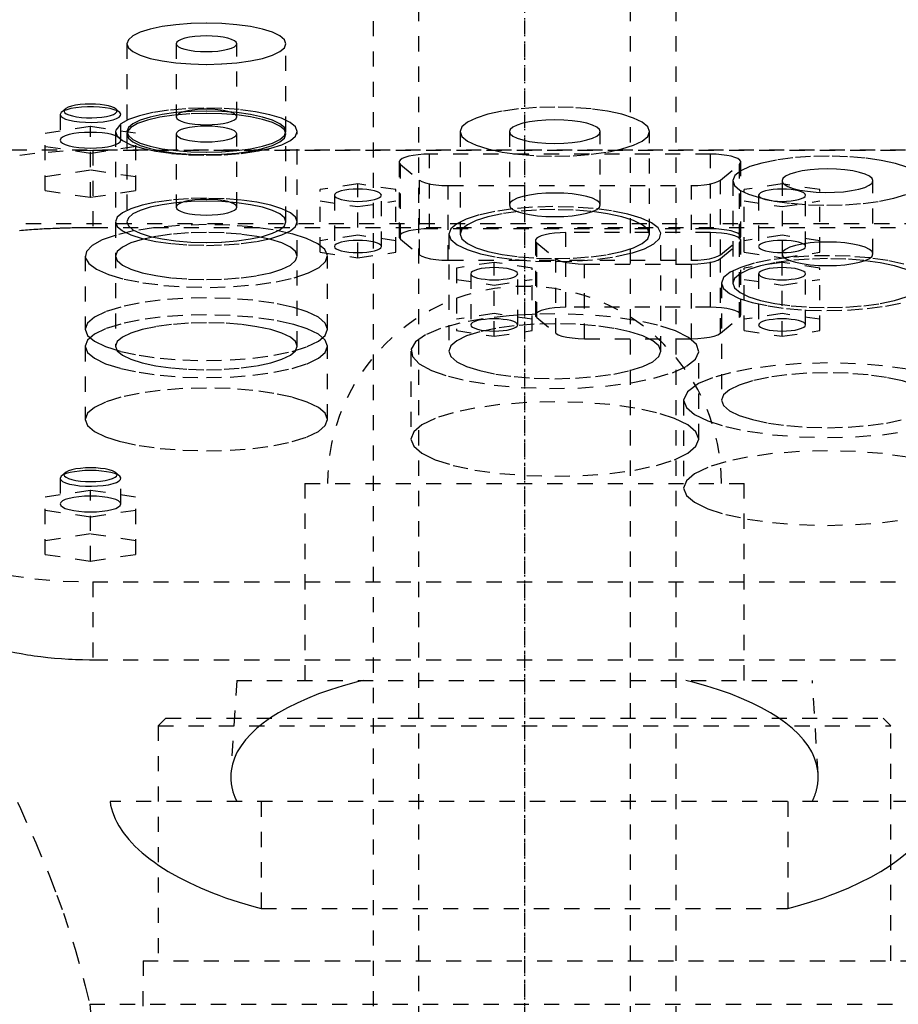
# Model space of a CAD drawing. Extents: x -105 to 105, y -97 to 359.
# Tile 7 of 9: x -33 to 25, y 194 to 259. Entities that reach past the tile are written whole.
import ezdxf

# ---------------------------------------------------------------- set-up
doc = ezdxf.new("R2010")
doc.units = 0
doc.linetypes.add('CENTER', pattern=[1.5, 0.45, -0.5, 0.05, -0.5])
doc.linetypes.add('DASHED', pattern=[2, 1, -1])
doc.layers.add('AM_3', color=7, linetype='DASHED')
doc.layers.add('AM_7', color=7, linetype='CENTER')

msp = doc.modelspace()

# ---------------------------------------------------------------- linework, layer by layer
at = {"layer": 'AM_3', "color": 6, "linetype": 'DASHED'}
for p, q in [((-7, 307.5), (-7, -77.5)), ((7, -77.5), (7, 307.5)), ((-10, 296.5), (-10, -37.5)), ((10, -37.5), (10, 296.5)), ((-26.25, 257.006), (-26.25, 251.21)), ((-23, 257.006), (-23, 252.176)), ((-19, 252.176), (-19, 257.006)), ((-15.75, 251.21), (-15.75, 257.006)), ((-30.577, 252.474), (-30.65, 252.335)), ((-30.65, 252.335), (-30.65, 250.645)), ((-30.336, 252.698), (-30.577, 252.474)), ((-26.723, 252.474), (-26.964, 252.698)), ((-26.65, 250.645), (-26.65, 252.335)), ((-31.65, 251.116), (-28.65, 251.564)), ((-28.65, 251.564), (-25.65, 251.116)), ((-28.65, 246.874), (-28.65, 251.564)), ((-26.654, 251.73), (-26.987, 251.314)), ((-31.65, 247.322), (-31.65, 251.116)), ((-26.987, 251.314), (-27, 251.21)), ((-27, 251.21), (-27, 237.047)), ((-26.219, 251.2), (-26.25, 251.053)), ((-26.25, 251.053), (-26.25, 245.258)), ((-25.65, 247.322), (-25.65, 251.116)), ((-23, 251.053), (-23, 246.224)), ((-19, 246.224), (-19, 251.053)), ((-15.75, 245.258), (-15.75, 251.053)), ((-15, 237.047), (-15, 251.21)), ((-4.25, 251.208), (-4.25, 244.446)), ((-1, 251.208), (-1, 246.378)), ((5, 246.378), (5, 251.208)), ((8.25, 244.446), (8.25, 251.208)), ((-28.65, 249.771), (-31.65, 250.219)), ((-25.65, 250.219), (-28.65, 249.771)), ((-39.86, 250), (39.86, 250)), ((-28.5, 249.97), (-28.5, 244.865)), ((28.5, 249.97), (-28.5, 249.97)), ((-6.28, 244.794), (-6.28, 249.72)), ((12.28, 249.72), (-6.28, 249.72)), ((12.28, 244.794), (12.28, 249.72)), ((-8.28, 249.202), (-8.28, 244.276)), ((-8.189, 244.122), (-8.189, 249.048)), ((-8.189, 249.048), (-6.939, 248.013)), ((12.939, 248.013), (14.189, 249.048)), ((14.189, 244.122), (14.189, 249.048)), ((14.28, 244.276), (14.28, 249.202)), ((-28.65, 248.667), (-31.65, 248.218)), ((-25.65, 248.218), (-28.65, 248.667)), ((-11, 247.757), (-13.5, 247.383)), ((-11, 242.882), (-11, 247.757)), ((-8.5, 247.383), (-11, 247.757)), ((-6.939, 243.086), (-6.939, 248.013)), ((-5.03, 247.649), (11.03, 247.649)), ((-5.03, 242.723), (-5.03, 247.649)), ((11.03, 242.723), (11.03, 247.649)), ((12.939, 243.086), (12.939, 248.013)), ((13.75, 247.973), (13.75, 241.211)), ((17, 247.757), (14.5, 247.383)), ((17, 247.973), (17, 242.882)), ((19.5, 247.383), (17, 247.757)), ((23, 243.143), (23, 247.973)), ((-31.65, 247.322), (-28.65, 246.874)), ((-28.65, 246.874), (-25.65, 247.322)), ((-13.5, 243.255), (-13.5, 247.383)), ((-12.55, 247.01), (-12.55, 243.629)), ((-9.45, 243.629), (-9.45, 247.01)), ((-8.5, 243.255), (-8.5, 247.383)), ((14.5, 243.255), (14.5, 247.383)), ((15.45, 247.01), (15.45, 243.629)), ((18.55, 243.629), (18.55, 247.01)), ((19.5, 243.255), (19.5, 247.383)), ((-13.5, 246.636), (-11, 246.263)), ((-11, 246.263), (-8.5, 246.636)), ((14.5, 246.636), (17, 246.263)), ((17, 246.263), (19.5, 246.636)), ((-44.917, 245.15), (44.917, 245.15)), ((28.5, 244.865), (-28.5, 244.865)), ((-11, 244.376), (-13.5, 244.003)), ((-8.5, 244.003), (-11, 244.376)), ((12.28, 244.794), (-6.28, 244.794)), ((-5, 244.446), (-5, 236.719)), ((2.72, 239.617), (2.72, 244.544)), ((12.28, 244.544), (2.72, 244.544)), ((9, 236.719), (9, 244.446)), ((12.28, 239.617), (12.28, 244.544)), ((17, 244.376), (14.5, 244.003)), ((19.5, 244.003), (17, 244.376)), ((-8.189, 244.122), (-6.939, 243.086)), ((0.72, 244.026), (0.72, 239.1)), ((0.811, 238.945), (0.811, 243.872)), ((0.811, 243.872), (2.061, 242.836)), ((12.939, 243.086), (14.189, 244.122)), ((12.939, 242.836), (14.189, 243.872)), ((14.189, 238.945), (14.189, 243.872)), ((14.28, 239.1), (14.28, 244.026)), ((-29, 243), (-29, 238.171)), ((-13.5, 243.255), (-11, 242.882)), ((-13, 238.171), (-13, 243)), ((-11, 242.882), (-8.5, 243.255)), ((14.5, 243.255), (17, 242.882)), ((17, 242.882), (19.5, 243.255)), ((-5.03, 242.723), (11.03, 242.723)), ((-2, 242.581), (-4.5, 242.207)), ((-2, 237.706), (-2, 242.581)), ((0.5, 242.207), (-2, 242.581)), ((2.061, 237.91), (2.061, 242.836)), ((3.97, 242.473), (11.03, 242.473)), ((3.97, 237.547), (3.97, 242.473)), ((11.03, 237.547), (11.03, 242.473)), ((12.939, 237.91), (12.939, 242.836)), ((17, 242.581), (14.5, 242.207)), ((17, 237.706), (17, 242.581)), ((19.5, 242.207), (17, 242.581)), ((-4.5, 242.207), (-4.5, 238.079)), ((-3.55, 241.833), (-3.55, 238.453)), ((-0.45, 238.453), (-0.45, 241.833)), ((0.5, 238.079), (0.5, 242.207)), ((14.5, 238.079), (14.5, 242.207)), ((15.45, 241.833), (15.45, 238.453)), ((18.55, 238.453), (18.55, 241.833)), ((19.5, 238.079), (19.5, 242.207)), ((-4.5, 241.46), (-2, 241.086)), ((-2, 241.086), (0.5, 241.46)), ((13, 241.211), (13, 233.484)), ((14.5, 241.46), (17, 241.086)), ((17, 241.086), (19.5, 241.46)), ((-2, 239.2), (-4.5, 238.826)), ((0.5, 238.826), (-2, 239.2)), ((-0.452, 239.095), (-1.01, 239.051)), ((0.498, 239.147), (-0.452, 239.095)), ((0.731, 239.156), (0.498, 239.147)), ((2, 239.178), (0.731, 239.156)), ((12.28, 239.617), (2.72, 239.617)), ((17, 239.2), (14.5, 238.826)), ((19.5, 238.826), (17, 239.2)), ((0.811, 238.945), (2.061, 237.91)), ((12.939, 237.91), (14.189, 238.945)), ((-4.5, 238.079), (-2, 237.706)), ((-2, 237.706), (0.5, 238.079)), ((14.5, 238.079), (17, 237.706)), ((17, 237.706), (19.5, 238.079)), ((3.97, 237.547), (11.03, 237.547)), ((-29, 237.047), (-29, 232.218)), ((-13, 232.218), (-13, 237.047)), ((-7.5, 236.719), (-7.5, 230.924)), ((11.5, 230.924), (11.5, 236.719)), ((10.5, 233.484), (10.5, 227.689)), ((-30.577, 228.468), (-30.65, 228.329)), ((-30.65, 228.329), (-30.65, 226.639)), ((-30.336, 228.692), (-30.577, 228.468)), ((-26.723, 228.468), (-26.964, 228.692)), ((-26.65, 226.639), (-26.65, 228.329)), ((-31.65, 227.11), (-28.65, 227.559)), ((-28.65, 227.559), (-25.65, 227.11)), ((-28.65, 222.868), (-28.65, 227.559)), ((-14.5, 228), (-14.5, 215)), ((-14.5, 228), (14.5, 228)), ((14.5, 215), (14.5, 228)), ((-31.65, 223.316), (-31.65, 227.11)), ((-25.65, 223.316), (-25.65, 227.11)), ((-28.65, 225.766), (-31.65, 226.214)), ((-25.65, 226.214), (-28.65, 225.766)), ((-28.65, 224.661), (-31.65, 224.213)), ((-25.65, 224.213), (-28.65, 224.661)), ((-31.65, 223.316), (-28.65, 222.868)), ((-28.65, 222.868), (-25.65, 223.316)), ((-28.5, 221.5), (-28.5, 216.359)), ((-28.5, 221.5), (28.5, 221.5)), ((-28.5, 216.359), (28.5, 216.359)), ((-19, 215), (-19.386, 208.83)), ((-19, 215), (19, 215)), ((19.386, 208.83), (19, 215)), ((-23.675, 212.5), (-24.175, 212)), ((-23.675, 212.5), (23.675, 212.5)), ((24.175, 212), (23.675, 212.5)), ((-24.175, 212), (-24.175, 196.5)), ((-24.175, 212), (24.175, 212)), ((24.175, 196.5), (24.175, 212)), ((27.357, 207), (-27.357, 207)), ((-17.375, 207), (-17.375, 199.939)), ((17.375, 207), (17.375, 199.939)), ((-17.375, 199.939), (17.375, 199.939)), ((-25.175, 196.5), (-25.75, 116.5)), ((-25.175, 196.5), (25.175, 196.5)), ((-28.705, 193.625), (28.705, 193.625))]:
    msp.add_line(p, q, dxfattribs=at)
for points in [[(-15.75, 257.006), (-15.851, 257.271), (-16.15, 257.526), (-16.635, 257.761), (-17.288, 257.967), (-18.083, 258.136), (-18.991, 258.261), (-19.976, 258.339), (-21, 258.365), (-22.024, 258.339), (-23.009, 258.261), (-23.917, 258.136), (-24.712, 257.967), (-25.365, 257.761), (-25.85, 257.526), (-26.149, 257.271), (-26.25, 257.006), (-26.149, 256.741), (-25.85, 256.486), (-25.365, 256.251), (-24.712, 256.045), (-23.917, 255.876), (-23.009, 255.751), (-22.024, 255.673), (-21, 255.647), (-19.976, 255.673), (-18.991, 255.751), (-18.083, 255.876), (-17.288, 256.045), (-16.635, 256.251), (-16.15, 256.486), (-15.851, 256.741)], [(-19, 252.176), (-19.038, 252.277), (-19.152, 252.374), (-19.337, 252.464), (-19.586, 252.542), (-19.889, 252.607), (-20.235, 252.655), (-20.61, 252.684), (-21, 252.694), (-21.39, 252.684), (-21.765, 252.655), (-22.111, 252.607), (-22.414, 252.542), (-22.663, 252.464), (-22.848, 252.374), (-22.962, 252.277), (-23, 252.176), (-22.962, 252.075), (-22.848, 251.978), (-22.663, 251.889), (-22.414, 251.81), (-22.111, 251.746), (-21.765, 251.698), (-21.39, 251.669), (-21, 251.659), (-20.61, 251.669), (-20.235, 251.698), (-19.889, 251.746), (-19.586, 251.81), (-19.337, 251.889), (-19.152, 251.978), (-19.038, 252.075)], [(5, 251.208), (4.942, 251.359), (4.772, 251.505), (4.494, 251.639), (4.121, 251.757), (3.667, 251.854), (3.148, 251.925), (2.585, 251.969), (2, 251.984), (1.415, 251.969), (0.852, 251.925), (0.333, 251.854), (-0.121, 251.757), (-0.494, 251.639), (-0.772, 251.505), (-0.942, 251.359), (-1, 251.208), (-0.942, 251.056), (-0.772, 250.911), (-0.494, 250.777), (-0.121, 250.659), (0.333, 250.562), (0.852, 250.491), (1.415, 250.446), (2, 250.431), (2.585, 250.446), (3.148, 250.491), (3.667, 250.562), (4.121, 250.659), (4.494, 250.777), (4.772, 250.911), (4.942, 251.056)], [(-9.45, 247.01), (-9.48, 247.088), (-9.568, 247.163), (-9.711, 247.233), (-9.904, 247.293), (-10.139, 247.343), (-10.407, 247.38), (-10.698, 247.403), (-11, 247.411), (-11.302, 247.403), (-11.593, 247.38), (-11.861, 247.343), (-12.096, 247.293), (-12.289, 247.233), (-12.432, 247.163), (-12.52, 247.088), (-12.55, 247.01), (-12.52, 246.932), (-12.432, 246.856), (-12.289, 246.787), (-12.096, 246.726), (-11.861, 246.676), (-11.593, 246.639), (-11.302, 246.616), (-11, 246.609), (-10.698, 246.616), (-10.407, 246.639), (-10.139, 246.676), (-9.904, 246.726), (-9.711, 246.787), (-9.568, 246.856), (-9.48, 246.932)], [(5, 246.378), (4.942, 246.53), (4.772, 246.675), (4.494, 246.81), (4.121, 246.927), (3.667, 247.024), (3.148, 247.096), (2.585, 247.14), (2, 247.155), (1.415, 247.14), (0.852, 247.096), (0.333, 247.024), (-0.121, 246.927), (-0.494, 246.81), (-0.772, 246.675), (-0.942, 246.53), (-1, 246.378), (-0.942, 246.227), (-0.772, 246.081), (-0.494, 245.947), (-0.121, 245.829), (0.333, 245.733), (0.852, 245.661), (1.415, 245.617), (2, 245.602), (2.585, 245.617), (3.148, 245.661), (3.667, 245.733), (4.121, 245.829), (4.494, 245.947), (4.772, 246.081), (4.942, 246.227)], [(18.55, 247.01), (18.52, 247.088), (18.432, 247.163), (18.289, 247.233), (18.096, 247.293), (17.861, 247.343), (17.593, 247.38), (17.302, 247.403), (17, 247.411), (16.698, 247.403), (16.407, 247.38), (16.139, 247.343), (15.904, 247.293), (15.711, 247.233), (15.568, 247.163), (15.48, 247.088), (15.45, 247.01), (15.48, 246.932), (15.568, 246.856), (15.711, 246.787), (15.904, 246.726), (16.139, 246.676), (16.407, 246.639), (16.698, 246.616), (17, 246.609), (17.302, 246.616), (17.593, 246.639), (17.861, 246.676), (18.096, 246.726), (18.289, 246.787), (18.432, 246.856), (18.52, 246.932)], [(-15, 245.258), (-15.115, 245.561), (-15.457, 245.852), (-16.011, 246.12), (-16.757, 246.356), (-17.667, 246.549), (-18.704, 246.692), (-19.829, 246.781), (-21, 246.811), (-22.171, 246.781), (-23.296, 246.692), (-24.333, 246.549), (-25.243, 246.356), (-25.989, 246.12), (-26.543, 245.852), (-26.885, 245.561), (-27, 245.258), (-26.885, 244.955), (-26.543, 244.663), (-25.989, 244.395), (-25.243, 244.16), (-24.333, 243.966), (-23.296, 243.823), (-22.171, 243.735), (-21, 243.705), (-19.829, 243.735), (-18.704, 243.823), (-17.667, 243.966), (-16.757, 244.16), (-16.011, 244.395), (-15.457, 244.663), (-15.115, 244.955)], [(-9.45, 243.629), (-9.48, 243.707), (-9.568, 243.783), (-9.711, 243.852), (-9.904, 243.913), (-10.139, 243.963), (-10.407, 244), (-10.698, 244.022), (-11, 244.03), (-11.302, 244.022), (-11.593, 244), (-11.861, 243.963), (-12.096, 243.913), (-12.289, 243.852), (-12.432, 243.783), (-12.52, 243.707), (-12.55, 243.629), (-12.52, 243.551), (-12.432, 243.476), (-12.289, 243.406), (-12.096, 243.345), (-11.861, 243.295), (-11.593, 243.258), (-11.302, 243.236), (-11, 243.228), (-10.698, 243.236), (-10.407, 243.258), (-10.139, 243.295), (-9.904, 243.345), (-9.711, 243.406), (-9.568, 243.476), (-9.48, 243.551)], [(18.55, 243.629), (18.52, 243.707), (18.432, 243.783), (18.289, 243.852), (18.096, 243.913), (17.861, 243.963), (17.593, 244), (17.302, 244.022), (17, 244.03), (16.698, 244.022), (16.407, 244), (16.139, 243.963), (15.904, 243.913), (15.711, 243.852), (15.568, 243.783), (15.48, 243.707), (15.45, 243.629), (15.48, 243.551), (15.568, 243.476), (15.711, 243.406), (15.904, 243.345), (16.139, 243.295), (16.407, 243.258), (16.698, 243.236), (17, 243.228), (17.302, 243.236), (17.593, 243.258), (17.861, 243.295), (18.096, 243.345), (18.289, 243.406), (18.432, 243.476), (18.52, 243.551)], [(23, 243.143), (22.942, 243.295), (22.772, 243.44), (22.494, 243.574), (22.121, 243.692), (21.667, 243.789), (21.148, 243.86), (20.585, 243.905), (20, 243.92), (19.415, 243.905), (18.852, 243.86), (18.333, 243.789), (17.879, 243.692), (17.506, 243.574), (17.228, 243.44), (17.058, 243.295), (17, 243.143), (17.058, 242.992), (17.228, 242.846), (17.506, 242.712), (17.879, 242.594), (18.333, 242.497), (18.852, 242.426), (19.415, 242.382), (20, 242.367), (20.585, 242.382), (21.148, 242.426), (21.667, 242.497), (22.121, 242.594), (22.494, 242.712), (22.772, 242.846), (22.942, 242.992)], [(-29, 238.171), (-28.846, 237.767), (-28.391, 237.378), (-27.652, 237.02), (-26.657, 236.707), (-25.445, 236.449), (-24.061, 236.258), (-22.561, 236.14), (-21, 236.1), (-19.439, 236.14), (-17.939, 236.258), (-16.555, 236.449), (-15.343, 236.707), (-14.348, 237.02), (-13.609, 237.378), (-13.154, 237.767), (-13, 238.171), (-13.154, 238.575), (-13.609, 238.963), (-14.348, 239.321), (-15.343, 239.635), (-16.555, 239.892), (-17.939, 240.084), (-19.439, 240.202), (-21, 240.241), (-22.561, 240.202), (-24.061, 240.084), (-25.445, 239.892), (-26.657, 239.635), (-27.652, 239.321), (-28.391, 238.963), (-28.846, 238.575)], [(-13, 237.047), (-13.154, 237.451), (-13.609, 237.84), (-14.348, 238.198), (-15.343, 238.511), (-16.555, 238.769), (-17.939, 238.96), (-19.439, 239.078), (-21, 239.118), (-22.561, 239.078), (-24.061, 238.96), (-25.445, 238.769), (-26.657, 238.511), (-27.652, 238.198), (-28.391, 237.84), (-28.846, 237.451), (-29, 237.047), (-28.846, 236.643), (-28.391, 236.255), (-27.652, 235.897), (-26.657, 235.583), (-25.445, 235.326), (-24.061, 235.134), (-22.561, 235.016), (-21, 234.977), (-19.439, 235.016), (-17.939, 235.134), (-16.555, 235.326), (-15.343, 235.583), (-14.348, 235.897), (-13.609, 236.255), (-13.154, 236.643)], [(-0.45, 238.453), (-0.48, 238.531), (-0.568, 238.606), (-0.711, 238.676), (-0.904, 238.736), (-1.139, 238.786), (-1.407, 238.823), (-1.698, 238.846), (-2, 238.854), (-2.302, 238.846), (-2.593, 238.823), (-2.861, 238.786), (-3.096, 238.736), (-3.289, 238.676), (-3.432, 238.606), (-3.52, 238.531), (-3.55, 238.453), (-3.52, 238.374), (-3.432, 238.299), (-3.289, 238.23), (-3.096, 238.169), (-2.861, 238.119), (-2.593, 238.082), (-2.302, 238.059), (-2, 238.051), (-1.698, 238.059), (-1.407, 238.082), (-1.139, 238.119), (-0.904, 238.169), (-0.711, 238.23), (-0.568, 238.299), (-0.48, 238.374)], [(18.55, 238.453), (18.52, 238.531), (18.432, 238.606), (18.289, 238.676), (18.096, 238.736), (17.861, 238.786), (17.593, 238.823), (17.302, 238.846), (17, 238.854), (16.698, 238.846), (16.407, 238.823), (16.139, 238.786), (15.904, 238.736), (15.711, 238.676), (15.568, 238.606), (15.48, 238.531), (15.45, 238.453), (15.48, 238.374), (15.568, 238.299), (15.711, 238.23), (15.904, 238.169), (16.139, 238.119), (16.407, 238.082), (16.698, 238.059), (17, 238.051), (17.302, 238.059), (17.593, 238.082), (17.861, 238.119), (18.096, 238.169), (18.289, 238.23), (18.432, 238.299), (18.52, 238.374)], [(-29, 232.218), (-28.846, 231.814), (-28.391, 231.426), (-27.652, 231.068), (-26.657, 230.754), (-25.445, 230.496), (-24.061, 230.305), (-22.561, 230.187), (-21, 230.147), (-19.439, 230.187), (-17.939, 230.305), (-16.555, 230.496), (-15.343, 230.754), (-14.348, 231.068), (-13.609, 231.426), (-13.154, 231.814), (-13, 232.218), (-13.154, 232.622), (-13.609, 233.01), (-14.348, 233.368), (-15.343, 233.682), (-16.555, 233.94), (-17.939, 234.131), (-19.439, 234.249), (-21, 234.288), (-22.561, 234.249), (-24.061, 234.131), (-25.445, 233.94), (-26.657, 233.682), (-27.652, 233.368), (-28.391, 233.01), (-28.846, 232.622)], [(-7.5, 230.924), (-7.317, 230.444), (-6.777, 229.983), (-5.899, 229.558), (-4.718, 229.185), (-3.278, 228.879), (-1.635, 228.652), (0.147, 228.512), (2, 228.465), (3.853, 228.512), (5.635, 228.652), (7.278, 228.879), (8.718, 229.185), (9.899, 229.558), (10.777, 229.983), (11.317, 230.444), (11.5, 230.924), (11.317, 231.404), (10.777, 231.865), (9.899, 232.29), (8.718, 232.662), (7.278, 232.968), (5.635, 233.195), (3.853, 233.335), (2, 233.383), (0.147, 233.335), (-1.635, 233.195), (-3.278, 232.968), (-4.718, 232.662), (-5.899, 232.29), (-6.777, 231.865), (-7.317, 231.404)], [(-26.9, 228.571), (-26.934, 228.659), (-27.033, 228.744), (-27.195, 228.823), (-27.413, 228.891), (-27.678, 228.948), (-27.98, 228.989), (-28.309, 229.015), (-28.65, 229.024), (-28.991, 229.015), (-29.32, 228.989), (-29.622, 228.948), (-29.887, 228.891), (-30.105, 228.823), (-30.267, 228.744), (-30.366, 228.659), (-30.4, 228.571), (-30.366, 228.483), (-30.267, 228.398), (-30.105, 228.319), (-29.887, 228.251), (-29.622, 228.194), (-29.32, 228.152), (-28.991, 228.127), (-28.65, 228.118), (-28.309, 228.127), (-27.98, 228.152), (-27.678, 228.194), (-27.413, 228.251), (-27.195, 228.319), (-27.033, 228.398), (-26.934, 228.483)]]:
    msp.add_lwpolyline(points, close=True, dxfattribs=at)
for points in [[(-23, 257.006), (-22.962, 256.905), (-22.848, 256.808), (-22.663, 256.718), (-22.414, 256.64), (-22.111, 256.576), (-21.765, 256.528), (-21.39, 256.498), (-21, 256.488), (-20.61, 256.498), (-20.235, 256.528), (-19.889, 256.576), (-19.586, 256.64), (-19.337, 256.718), (-19.152, 256.808), (-19.038, 256.905), (-19, 257.006), (-19.038, 257.107), (-19.152, 257.204), (-19.337, 257.294), (-19.586, 257.372), (-19.889, 257.436), (-20.235, 257.484), (-20.61, 257.514), (-21, 257.524)], [(-21, 257.524), (-21.39, 257.514), (-21.765, 257.484), (-22.111, 257.436), (-22.414, 257.372), (-22.663, 257.294), (-22.848, 257.204), (-22.962, 257.107), (-23, 257.006)], [(-26.723, 252.474), (-26.868, 252.57), (-27.084, 252.657), (-27.362, 252.731), (-27.691, 252.789), (-28.059, 252.829), (-28.45, 252.85), (-28.85, 252.85), (-29.241, 252.829), (-29.609, 252.789), (-29.938, 252.731), (-30.216, 252.657), (-30.432, 252.57), (-30.577, 252.474)], [(-28.65, 253.029), (-28.997, 253.02), (-29.329, 252.994), (-29.635, 252.951), (-29.902, 252.893), (-30.119, 252.822), (-30.279, 252.742), (-30.373, 252.655), (-30.399, 252.566), (-30.357, 252.476), (-30.246, 252.391), (-30.072, 252.312), (-29.842, 252.245), (-29.565, 252.19), (-29.251, 252.151), (-28.914, 252.129), (-28.566, 252.124), (-28.222, 252.137), (-27.894, 252.168), (-27.597, 252.215), (-27.341, 252.276), (-27.137, 252.349), (-26.993, 252.431), (-26.914, 252.519), (-26.905, 252.609), (-26.964, 252.698)], [(-26.964, 252.698), (-27.08, 252.776), (-27.249, 252.848), (-27.467, 252.91), (-27.725, 252.961), (-28.015, 252.998), (-28.327, 253.022), (-28.65, 253.029)], [(-15, 251.21), (-15.12, 251.519), (-15.474, 251.815), (-16.048, 252.087), (-16.82, 252.325), (-17.759, 252.517), (-18.827, 252.658), (-19.981, 252.741), (-21.177, 252.763), (-22.365, 252.723), (-23.498, 252.622), (-24.533, 252.466), (-25.426, 252.259), (-26.142, 252.01), (-26.654, 251.73)], [(2, 252.826), (0.781, 252.794), (-0.392, 252.702), (-1.472, 252.553), (-2.419, 252.352), (-3.197, 252.107), (-3.774, 251.827), (-4.13, 251.524), (-4.25, 251.208), (-4.13, 250.892), (-3.774, 250.589), (-3.197, 250.309), (-2.419, 250.064), (-1.472, 249.863), (-0.392, 249.713), (0.781, 249.621), (2, 249.59), (3.219, 249.621), (4.392, 249.713), (5.472, 249.863), (6.419, 250.064), (7.197, 250.309), (7.774, 250.589), (8.13, 250.892), (8.25, 251.208)], [(8.25, 251.208), (8.13, 251.524), (7.774, 251.827), (7.197, 252.107), (6.419, 252.352), (5.472, 252.553), (4.392, 252.702), (3.219, 252.794), (2, 252.826)], [(-30.65, 252.335), (-30.61, 252.232), (-30.491, 252.133), (-30.298, 252.042), (-30.039, 251.962), (-29.724, 251.898), (-29.366, 251.852), (-28.979, 251.824), (-28.58, 251.818), (-28.182, 251.832), (-27.804, 251.866), (-27.46, 251.919), (-27.163, 251.989), (-26.926, 252.072), (-26.759, 252.167), (-26.667, 252.268), (-26.655, 252.371), (-26.723, 252.474)], [(-21, 252.569), (-22.024, 252.543), (-23.009, 252.466), (-23.917, 252.34), (-24.712, 252.171), (-25.365, 251.965), (-25.85, 251.73), (-26.149, 251.476), (-26.25, 251.21), (-26.149, 250.945), (-25.85, 250.69), (-25.365, 250.456), (-24.712, 250.25), (-23.917, 250.081), (-23.009, 249.955), (-22.024, 249.878), (-21, 249.852), (-19.976, 249.878), (-18.991, 249.955), (-18.083, 250.081), (-17.288, 250.25), (-16.635, 250.456), (-16.15, 250.69), (-15.851, 250.945), (-15.75, 251.21)], [(-26.25, 251.053), (-26.149, 250.788), (-25.85, 250.533), (-25.365, 250.298), (-24.712, 250.092), (-23.917, 249.923), (-23.009, 249.798), (-22.024, 249.72), (-21, 249.694), (-19.976, 249.72), (-18.991, 249.798), (-18.083, 249.923), (-17.288, 250.092), (-16.635, 250.298), (-16.15, 250.533), (-15.851, 250.788), (-15.75, 251.053), (-15.851, 251.318), (-16.15, 251.573), (-16.635, 251.808), (-17.288, 252.014), (-18.083, 252.183), (-18.991, 252.309), (-19.976, 252.386), (-21, 252.412)], [(-21, 252.412), (-22.089, 252.382), (-23.131, 252.295), (-24.079, 252.154), (-24.894, 251.964), (-25.54, 251.736), (-25.988, 251.477), (-26.219, 251.2)], [(-15.75, 251.21), (-15.851, 251.476), (-16.15, 251.73), (-16.635, 251.965), (-17.288, 252.171), (-18.083, 252.34), (-18.991, 252.466), (-19.976, 252.543), (-21, 252.569)], [(-21, 251.571), (-21.39, 251.561), (-21.765, 251.531), (-22.111, 251.484), (-22.414, 251.419), (-22.663, 251.341), (-22.848, 251.251), (-22.962, 251.154), (-23, 251.053), (-22.962, 250.952), (-22.848, 250.855), (-22.663, 250.766), (-22.414, 250.687), (-22.111, 250.623), (-21.765, 250.575), (-21.39, 250.545), (-21, 250.536), (-20.61, 250.545), (-20.235, 250.575), (-19.889, 250.623), (-19.586, 250.687), (-19.337, 250.766), (-19.152, 250.855), (-19.038, 250.952), (-19, 251.053)], [(-19, 251.053), (-19.038, 251.154), (-19.152, 251.251), (-19.337, 251.341), (-19.586, 251.419), (-19.889, 251.484), (-20.235, 251.531), (-20.61, 251.561), (-21, 251.571)], [(-30.65, 250.645), (-30.612, 250.544), (-30.498, 250.446), (-30.313, 250.357), (-30.064, 250.278), (-29.761, 250.214), (-29.415, 250.166), (-29.04, 250.137), (-28.65, 250.127), (-28.26, 250.137), (-27.885, 250.166), (-27.539, 250.214), (-27.236, 250.278), (-26.987, 250.357), (-26.802, 250.446), (-26.688, 250.544), (-26.65, 250.645), (-26.688, 250.746), (-26.802, 250.843), (-26.987, 250.932), (-27.236, 251.011), (-27.539, 251.075), (-27.885, 251.123), (-28.26, 251.152), (-28.65, 251.162)], [(-28.65, 251.162), (-29.04, 251.152), (-29.415, 251.123), (-29.761, 251.075), (-30.064, 251.011), (-30.313, 250.932), (-30.498, 250.843), (-30.612, 250.746), (-30.65, 250.645)], [(-27, 251.21), (-26.885, 250.907), (-26.543, 250.616), (-25.989, 250.348), (-25.243, 250.112), (-24.333, 249.919), (-23.296, 249.776), (-22.171, 249.687), (-21, 249.658), (-19.829, 249.687), (-18.704, 249.776), (-17.667, 249.919), (-16.757, 250.112), (-16.011, 250.348), (-15.457, 250.616), (-15.115, 250.907), (-15, 251.21)], [(-28.5, 249.97), (-30.451, 249.92), (-32.327, 249.773), (-34.056, 249.534), (-35.571, 249.212), (-36.815, 248.82), (-37.739, 248.372), (-38.308, 247.887), (-38.5, 247.382)], [(-6.28, 249.72), (-6.652, 249.711), (-7.012, 249.684), (-7.346, 249.64), (-7.642, 249.581), (-7.891, 249.509), (-8.083, 249.426), (-8.213, 249.335), (-8.274, 249.239), (-8.266, 249.143), (-8.189, 249.048)], [(14.189, 249.048), (14.266, 249.143), (14.274, 249.239), (14.213, 249.335), (14.083, 249.426), (13.891, 249.509), (13.642, 249.581), (13.346, 249.64), (13.012, 249.684), (12.652, 249.711), (12.28, 249.72)], [(25.242, 248.854), (24.48, 249.101), (23.547, 249.305), (22.479, 249.458), (21.316, 249.554), (20.103, 249.59), (18.886, 249.564), (17.712, 249.478), (16.625, 249.334), (15.667, 249.138), (14.874, 248.898), (14.276, 248.622)], [(14.276, 248.622), (13.883, 248.305), (13.75, 247.973)], [(23, 247.973), (22.942, 248.124), (22.772, 248.27), (22.494, 248.404), (22.121, 248.522), (21.667, 248.618), (21.148, 248.69), (20.585, 248.734), (20, 248.749), (19.415, 248.734), (18.852, 248.69), (18.333, 248.618), (17.879, 248.522), (17.506, 248.404), (17.228, 248.27), (17.058, 248.124), (17, 247.973)], [(-6.939, 248.013), (-6.771, 247.912), (-6.526, 247.824), (-6.214, 247.75), (-5.85, 247.695), (-5.449, 247.661), (-5.03, 247.649)], [(11.03, 247.649), (11.449, 247.661), (11.85, 247.695), (12.214, 247.75), (12.526, 247.824), (12.771, 247.912), (12.939, 248.013)], [(13.75, 247.973), (13.869, 247.658), (14.222, 247.356), (14.796, 247.077), (15.568, 246.832), (16.51, 246.631), (17.584, 246.481), (18.751, 246.388), (19.966, 246.355), (21.181, 246.384), (22.352, 246.474), (23.433, 246.621), (24.383, 246.819), (25.165, 247.062)], [(17, 247.973), (17.036, 247.853), (17.143, 247.736)], [(17.143, 247.736), (17.384, 247.592), (17.733, 247.464), (18.174, 247.357), (18.689, 247.274), (19.258, 247.22), (19.857, 247.197), (20.462, 247.206), (21.048, 247.245), (21.592, 247.315), (22.07, 247.411), (22.464, 247.53), (22.758, 247.667), (22.939, 247.817), (23, 247.973)], [(-21, 246.616), (-22.024, 246.59), (-23.009, 246.513), (-23.917, 246.387), (-24.712, 246.218), (-25.365, 246.013), (-25.85, 245.778), (-26.149, 245.523), (-26.25, 245.258), (-26.149, 244.993), (-25.85, 244.738), (-25.365, 244.503), (-24.712, 244.297), (-23.917, 244.128), (-23.009, 244.002), (-22.024, 243.925), (-21, 243.899), (-19.976, 243.925), (-18.991, 244.002), (-18.083, 244.128), (-17.288, 244.297), (-16.635, 244.503), (-16.15, 244.738), (-15.851, 244.993), (-15.75, 245.258)], [(-21, 246.741), (-21.39, 246.731), (-21.765, 246.702), (-22.111, 246.654), (-22.414, 246.59), (-22.663, 246.511), (-22.848, 246.422), (-22.962, 246.325), (-23, 246.224), (-22.962, 246.123), (-22.848, 246.025), (-22.663, 245.936), (-22.414, 245.857), (-22.111, 245.793), (-21.765, 245.745), (-21.39, 245.716), (-21, 245.706), (-20.61, 245.716), (-20.235, 245.745), (-19.889, 245.793), (-19.586, 245.857), (-19.337, 245.936), (-19.152, 246.025), (-19.038, 246.123), (-19, 246.224)], [(-19, 246.224), (-19.038, 246.325), (-19.152, 246.422), (-19.337, 246.511), (-19.586, 246.59), (-19.889, 246.654), (-20.235, 246.702), (-20.61, 246.731), (-21, 246.741)], [(-15.75, 245.258), (-15.851, 245.523), (-16.15, 245.778), (-16.635, 246.013), (-17.288, 246.218), (-18.083, 246.387), (-18.991, 246.513), (-19.976, 246.59), (-21, 246.616)], [(8.814, 244.861), (8.377, 245.194), (7.701, 245.498), (6.811, 245.763), (5.74, 245.978), (4.529, 246.136), (3.223, 246.23), (1.871, 246.258), (0.524, 246.217), (-0.768, 246.111), (-1.956, 245.941), (-2.995, 245.716), (-3.847, 245.443), (-4.479, 245.132), (-4.869, 244.796), (-5, 244.446)], [(-4.25, 244.446), (-4.13, 244.131), (-3.774, 243.827), (-3.197, 243.548), (-2.419, 243.303), (-1.472, 243.101), (-0.392, 242.952), (0.781, 242.86), (2, 242.829), (3.219, 242.86), (4.392, 242.952), (5.472, 243.101), (6.419, 243.303), (7.197, 243.548), (7.774, 243.827), (8.13, 244.131), (8.25, 244.446), (8.13, 244.762), (7.774, 245.066), (7.197, 245.345), (6.419, 245.59), (5.472, 245.791), (4.392, 245.941), (3.219, 246.033), (2, 246.064)], [(2, 246.064), (0.781, 246.033), (-0.392, 245.941), (-1.472, 245.791), (-2.419, 245.59), (-3.197, 245.345), (-3.774, 245.066), (-4.13, 244.762), (-4.25, 244.446)], [(-24.482, 244.864), (-25.808, 244.655), (-26.953, 244.383), (-27.873, 244.06), (-28.535, 243.696), (-28.912, 243.306), (-28.992, 242.905), (-28.77, 242.507), (-28.255, 242.128), (-27.467, 241.781), (-26.436, 241.481), (-25.199, 241.238), (-23.804, 241.061), (-22.304, 240.957), (-20.754, 240.93), (-19.214, 240.982), (-17.741, 241.109), (-16.391, 241.308), (-15.214, 241.57), (-14.256, 241.886), (-13.552, 242.245), (-13.128, 242.631), (-13.001, 243.032), (-13.175, 243.431), (-13.645, 243.814), (-14.391, 244.167), (-15.387, 244.475), (-16.594, 244.728), (-17.967, 244.916), (-19.454, 245.032), (-21, 245.071)], [(-21, 245.071), (-22.786, 245.018), (-24.482, 244.864)], [(-21, 244.553), (-22.171, 244.523), (-23.296, 244.435), (-24.333, 244.291), (-25.243, 244.098), (-25.989, 243.863), (-26.543, 243.594), (-26.885, 243.303), (-27, 243), (-26.885, 242.697), (-26.543, 242.406), (-25.989, 242.137), (-25.243, 241.902), (-24.333, 241.709), (-23.296, 241.565), (-22.171, 241.477), (-21, 241.447), (-19.829, 241.477), (-18.704, 241.565), (-17.667, 241.709), (-16.757, 241.902), (-16.011, 242.137), (-15.457, 242.406), (-15.115, 242.697), (-15, 243)], [(-15, 243), (-15.115, 243.303), (-15.457, 243.594), (-16.011, 243.863), (-16.757, 244.098), (-17.667, 244.291), (-18.704, 244.435), (-19.829, 244.523), (-21, 244.553)], [(-6.28, 244.794), (-6.652, 244.785), (-7.012, 244.758), (-7.346, 244.714), (-7.642, 244.655), (-7.891, 244.583), (-8.083, 244.5), (-8.213, 244.409), (-8.274, 244.313), (-8.266, 244.216), (-8.189, 244.122)], [(-5, 244.446), (-4.863, 244.089), (-4.456, 243.746), (-3.796, 243.431), (-2.909, 243.155), (-1.83, 242.93), (-0.6, 242.764), (0.732, 242.665), (2.114, 242.635), (3.491, 242.676), (4.81, 242.787), (6.018, 242.963), (7.069, 243.197), (7.921, 243.48), (8.541, 243.801), (8.904, 244.147), (8.996, 244.506), (8.814, 244.861)], [(2.72, 244.544), (2.348, 244.534), (1.988, 244.508), (1.654, 244.464), (1.358, 244.405), (1.109, 244.333), (0.917, 244.249), (0.787, 244.159), (0.726, 244.063), (0.734, 243.966), (0.811, 243.872)], [(14.189, 244.122), (14.266, 244.216), (14.274, 244.313), (14.213, 244.409), (14.083, 244.5), (13.891, 244.583), (13.642, 244.655), (13.346, 244.714), (13.012, 244.758), (12.652, 244.785), (12.28, 244.794)], [(14.189, 243.872), (14.266, 243.966), (14.274, 244.063), (14.213, 244.159), (14.083, 244.249), (13.891, 244.333), (13.642, 244.405), (13.346, 244.464), (13.012, 244.508), (12.652, 244.534), (12.28, 244.544)], [(-6.939, 243.086), (-6.771, 242.986), (-6.526, 242.897), (-6.214, 242.824), (-5.85, 242.769), (-5.449, 242.735), (-5.03, 242.723)], [(11.03, 242.723), (11.449, 242.735), (11.85, 242.769), (12.214, 242.824), (12.526, 242.897), (12.771, 242.986), (12.939, 243.086)], [(25.032, 242.471), (23.99, 242.7), (22.797, 242.872), (21.497, 242.981), (20.14, 243.023), (18.778, 242.995), (17.462, 242.9), (16.243, 242.74), (15.167, 242.522), (14.275, 242.254)], [(2.061, 242.836), (2.229, 242.736), (2.474, 242.647), (2.786, 242.574), (3.15, 242.519), (3.551, 242.485), (3.97, 242.473)], [(11.03, 242.473), (11.449, 242.485), (11.85, 242.519), (12.214, 242.574), (12.526, 242.647), (12.771, 242.736), (12.939, 242.836)], [(20, 242.829), (18.781, 242.798), (17.608, 242.706), (16.528, 242.556), (15.581, 242.355), (14.803, 242.11), (14.226, 241.83), (13.87, 241.527), (13.75, 241.211), (13.87, 240.896), (14.226, 240.592), (14.803, 240.313), (15.581, 240.067), (16.528, 239.866), (17.608, 239.717), (18.781, 239.625), (20, 239.594), (21.219, 239.625), (22.392, 239.717), (23.472, 239.866), (24.419, 240.067), (25.197, 240.313)], [(26.25, 241.211), (26.13, 241.527), (25.774, 241.83), (25.197, 242.11), (24.419, 242.355), (23.472, 242.556), (22.392, 242.706), (21.219, 242.798), (20, 242.829)], [(-0.45, 241.833), (-0.48, 241.912), (-0.568, 241.987), (-0.711, 242.056), (-0.904, 242.117), (-1.139, 242.167), (-1.407, 242.204), (-1.698, 242.227), (-2, 242.235), (-2.302, 242.227), (-2.593, 242.204), (-2.861, 242.167), (-3.096, 242.117), (-3.289, 242.056), (-3.432, 241.987), (-3.52, 241.912), (-3.55, 241.833)], [(-3.55, 241.833), (-3.52, 241.755), (-3.432, 241.68), (-3.289, 241.611), (-3.096, 241.55), (-2.861, 241.5), (-2.593, 241.463), (-2.302, 241.44), (-2, 241.432), (-1.698, 241.44), (-1.407, 241.463), (-1.139, 241.5), (-0.904, 241.55), (-0.711, 241.611), (-0.568, 241.68), (-0.48, 241.755), (-0.45, 241.833)], [(14.275, 242.254), (13.577, 241.931), (13.146, 241.579), (13, 241.211)], [(18.55, 241.833), (18.52, 241.912), (18.432, 241.987), (18.289, 242.056), (18.096, 242.117), (17.861, 242.167), (17.593, 242.204), (17.302, 242.227), (17, 242.235), (16.698, 242.227), (16.407, 242.204), (16.139, 242.167), (15.904, 242.117), (15.711, 242.056), (15.568, 241.987), (15.48, 241.912), (15.45, 241.833)], [(15.45, 241.833), (15.48, 241.755), (15.568, 241.68), (15.711, 241.611), (15.904, 241.55), (16.139, 241.5), (16.407, 241.463), (16.698, 241.44), (17, 241.432), (17.302, 241.44), (17.593, 241.463), (17.861, 241.5), (18.096, 241.55), (18.289, 241.611), (18.432, 241.68), (18.52, 241.755), (18.55, 241.833)], [(13, 241.211), (13.133, 240.859), (13.528, 240.521), (14.17, 240.208), (15.034, 239.934), (16.087, 239.709), (17.289, 239.541), (18.594, 239.436), (19.953, 239.4), (21.314, 239.432), (22.625, 239.532), (23.835, 239.696), (24.9, 239.917)], [(-1.01, 239.051), (-2.729, 238.852), (-4.263, 238.568), (-5.549, 238.212), (-6.539, 237.797), (-7.193, 237.339), (-7.485, 236.857), (-7.404, 236.37), (-6.953, 235.896), (-6.149, 235.455), (-5.025, 235.064), (-3.624, 234.737), (-2.002, 234.489), (-0.223, 234.329), (1.644, 234.262), (3.525, 234.292), (5.346, 234.418), (7.035, 234.634), (8.526, 234.932), (9.76, 235.301), (10.689, 235.725), (11.276, 236.189), (11.498, 236.673), (11.347, 237.159), (10.827, 237.628), (9.96, 238.061), (8.78, 238.441), (7.333, 238.754), (5.677, 238.986), (3.875, 239.129), (2, 239.178)], [(2.72, 239.617), (2.348, 239.608), (1.988, 239.581), (1.654, 239.538), (1.358, 239.479), (1.109, 239.406), (0.917, 239.323), (0.787, 239.232), (0.726, 239.137), (0.734, 239.04), (0.811, 238.945)], [(14.189, 238.945), (14.266, 239.04), (14.274, 239.137), (14.213, 239.232), (14.083, 239.323), (13.891, 239.406), (13.642, 239.479), (13.346, 239.538), (13.012, 239.581), (12.652, 239.608), (12.28, 239.617)], [(-21, 238.6), (-22.171, 238.57), (-23.296, 238.482), (-24.333, 238.338), (-25.243, 238.145), (-25.989, 237.91), (-26.543, 237.642), (-26.885, 237.35), (-27, 237.047)], [(-15, 237.047), (-15.115, 237.35), (-15.457, 237.642), (-16.011, 237.91), (-16.757, 238.145), (-17.667, 238.338), (-18.704, 238.482), (-19.829, 238.57), (-21, 238.6)], [(-5, 236.719), (-4.865, 236.366), (-4.467, 236.026), (-3.82, 235.713), (-2.95, 235.438), (-1.889, 235.213), (-0.679, 235.045), (0.634, 234.942), (2, 234.907), (3.366, 234.942), (4.679, 235.045), (5.889, 235.213), (6.95, 235.438), (7.82, 235.713), (8.467, 236.026), (8.865, 236.366), (9, 236.719), (8.865, 237.073), (8.467, 237.412), (7.82, 237.726), (6.95, 238), (5.889, 238.225), (4.679, 238.393), (3.366, 238.496), (2, 238.531)], [(2, 238.531), (0.634, 238.496), (-0.679, 238.393), (-1.889, 238.225), (-2.95, 238), (-3.82, 237.726), (-4.467, 237.412), (-4.865, 237.073), (-5, 236.719)], [(2.061, 237.91), (2.229, 237.81), (2.474, 237.721), (2.786, 237.647), (3.15, 237.592), (3.551, 237.558), (3.97, 237.547)], [(11.03, 237.547), (11.449, 237.558), (11.85, 237.592), (12.214, 237.647), (12.526, 237.721), (12.771, 237.81), (12.939, 237.91)], [(-27, 237.047), (-26.885, 236.744), (-26.543, 236.453), (-25.989, 236.184), (-25.243, 235.949), (-24.333, 235.756), (-23.296, 235.613), (-22.171, 235.524), (-21, 235.494), (-19.829, 235.524), (-18.704, 235.613), (-17.667, 235.756), (-16.757, 235.949), (-16.011, 236.184), (-15.457, 236.453), (-15.115, 236.744), (-15, 237.047)], [(20, 235.943), (18.254, 235.901), (16.567, 235.776), (14.997, 235.574), (13.597, 235.3), (12.416, 234.965), (11.494, 234.579)], [(25.278, 235.528), (23.635, 235.755), (21.853, 235.895), (20, 235.943)], [(20, 235.296), (18.634, 235.261), (17.321, 235.158), (16.111, 234.99), (15.05, 234.765), (14.18, 234.49), (13.533, 234.177), (13.135, 233.837), (13, 233.484), (13.135, 233.13), (13.533, 232.791), (14.18, 232.477), (15.05, 232.203), (16.111, 231.977), (17.321, 231.81), (18.634, 231.707), (20, 231.672), (21.366, 231.707), (22.679, 231.81), (23.889, 231.977), (24.95, 232.203)], [(27, 233.484), (26.865, 233.837), (26.467, 234.177), (25.82, 234.49), (24.95, 234.765), (23.889, 234.99), (22.679, 235.158), (21.366, 235.261), (20, 235.296)], [(11.494, 234.579), (10.752, 234.046), (10.5, 233.484)], [(10.5, 233.484), (10.683, 233.004), (11.223, 232.543), (12.101, 232.118), (13.282, 231.745), (14.722, 231.439), (16.365, 231.212), (18.147, 231.072), (20, 231.025), (21.853, 231.072), (23.635, 231.212), (25.278, 231.439)], [(25.278, 229.733), (23.635, 229.96), (21.853, 230.1), (20, 230.147), (18.147, 230.1), (16.365, 229.96), (14.722, 229.733), (13.282, 229.427), (12.101, 229.055), (11.223, 228.63), (10.683, 228.168), (10.5, 227.689), (10.683, 227.209), (11.223, 226.748), (12.101, 226.323), (13.282, 225.95), (14.722, 225.644), (16.365, 225.417), (18.147, 225.277), (20, 225.23), (21.853, 225.277), (23.635, 225.417), (25.278, 225.644)], [(-28.65, 228.847), (-29.019, 228.838), (-29.376, 228.812), (-29.707, 228.769), (-30.002, 228.711), (-30.251, 228.64), (-30.445, 228.558), (-30.577, 228.468)], [(-26.723, 228.468), (-26.855, 228.558), (-27.049, 228.64), (-27.298, 228.711), (-27.593, 228.769), (-27.924, 228.812), (-28.281, 228.838), (-28.65, 228.847)], [(-30.65, 228.329), (-30.61, 228.226), (-30.491, 228.127), (-30.298, 228.036), (-30.039, 227.957), (-29.724, 227.893), (-29.366, 227.846), (-28.979, 227.819), (-28.58, 227.812), (-28.182, 227.826), (-27.804, 227.86), (-27.46, 227.913), (-27.163, 227.983), (-26.926, 228.067), (-26.759, 228.161), (-26.667, 228.262), (-26.655, 228.366), (-26.723, 228.468)], [(-28.65, 227.157), (-29.04, 227.147), (-29.415, 227.117), (-29.761, 227.069), (-30.064, 227.005), (-30.313, 226.927), (-30.498, 226.837), (-30.612, 226.74), (-30.65, 226.639), (-30.612, 226.538), (-30.498, 226.441), (-30.313, 226.351), (-30.064, 226.273), (-29.761, 226.209), (-29.415, 226.161), (-29.04, 226.131), (-28.65, 226.121), (-28.26, 226.131), (-27.885, 226.161), (-27.539, 226.209), (-27.236, 226.273), (-26.987, 226.351), (-26.802, 226.441), (-26.688, 226.538), (-26.65, 226.639)], [(-26.65, 226.639), (-26.688, 226.74), (-26.802, 226.837), (-26.987, 226.927), (-27.236, 227.005), (-27.539, 227.069), (-27.885, 227.117), (-28.26, 227.147), (-28.65, 227.157)], [(-38.5, 224.088), (-38.308, 223.583), (-37.739, 223.098), (-36.815, 222.65), (-35.571, 222.258), (-34.056, 221.936), (-32.327, 221.697), (-30.451, 221.55), (-28.5, 221.5)]]:
    msp.add_lwpolyline(points, dxfattribs=at)
for points in [[(-28.5, 244.865, 0), (-28.57, 244.865, 0), (-28.711, 244.864, 0), (-28.852, 244.864, 0), (-28.922, 244.863, 0), (-28.993, 244.863, 0), (-29.136, 244.862, 0), (-29.278, 244.86, 0), (-29.421, 244.858, 0), (-29.564, 244.856, 0), (-29.708, 244.854, 0), (-29.78, 244.852, 0), (-29.852, 244.851, 0), (-29.995, 244.847, 0), (-30.139, 244.844, 0), (-30.283, 244.84, 0), (-30.427, 244.836, 0), (-30.571, 244.832, 0), (-30.642, 244.829, 0), (-30.714, 244.827, 0), (-30.857, 244.822, 0), (-31.001, 244.816, 0), (-31.072, 244.813, 0), (-31.143, 244.81, 0), (-31.285, 244.804, 0), (-31.427, 244.798, 0), (-31.498, 244.794, 0), (-31.568, 244.791, 0), (-31.709, 244.784, 0), (-31.849, 244.776, 0), (-31.989, 244.768, 0), (-32.127, 244.76, 0), (-32.265, 244.752, 0), (-32.334, 244.747, 0), (-32.402, 244.743, 0), (-32.538, 244.734, 0), (-32.674, 244.724, 0), (-32.808, 244.715, 0), (-32.941, 244.705, 0), (-33.073, 244.694, 0), (-33.139, 244.689, 0), (-33.204, 244.684, 0), (-33.334, 244.673, 0)], [(-47.528, 231.394, 0), (-47.006, 230.543, 0), (-45.931, 228.798, 0), (-44.821, 226.999, 0), (-44.254, 226.079, 0), (-43.681, 225.147, 0), (-42.519, 223.247, 0), (-41.34, 221.3, 0), (-40.152, 219.308, 0), (-38.962, 217.275, 0), (-37.778, 215.203, 0), (-37.191, 214.152, 0), (-36.609, 213.092, 0), (-35.462, 210.944, 0), (-34.348, 208.759, 0), (-33.277, 206.538, 0), (-32.26, 204.28, 0), (-31.309, 201.984, 0), (-30.863, 200.822, 0), (-30.438, 199.649, 0), (-29.661, 197.273, 0), (-28.993, 194.853, 0), (-28.705, 193.625, 0)], [(-35.934, 217.5, 0), (-35.78, 217.443, 0), (-35.465, 217.333, 0), (-35.133, 217.228, 0), (-34.961, 217.176, 0), (-34.783, 217.126, 0), (-34.416, 217.029, 0), (-34.033, 216.936, 0), (-33.635, 216.85, 0), (-33.223, 216.769, 0), (-32.799, 216.695, 0), (-32.584, 216.661, 0), (-32.366, 216.628, 0), (-31.923, 216.568, 0), (-31.473, 216.516, 0), (-31.018, 216.47, 0), (-30.559, 216.433, 0), (-30.098, 216.403, 0), (-29.867, 216.391, 0), (-29.637, 216.381, 0), (-29.179, 216.367, 0), (-28.725, 216.36, 0), (-28.5, 216.359, 0)], [(-10.658, 215, 0), (-11.106, 214.885, 0), (-11.975, 214.642, 0), (-12.804, 214.381, 0), (-13.202, 214.244, 0), (-13.589, 214.103, 0), (-14.328, 213.81, 0), (-15.017, 213.504, 0), (-15.654, 213.186, 0), (-16.238, 212.859, 0), (-16.767, 212.525, 0), (-17.012, 212.355, 0), (-17.246, 212.183, 0), (-17.683, 211.827, 0), (-18.075, 211.457, 0), (-18.42, 211.076, 0), (-18.715, 210.684, 0), (-18.958, 210.283, 0), (-19.06, 210.079, 0), (-19.148, 209.874, 0), (-19.284, 209.46, 0), (-19.366, 209.041, 0), (-19.386, 208.83, 0)], [(19.386, 208.83, 0), (19.366, 209.041, 0), (19.284, 209.46, 0), (19.148, 209.874, 0), (19.06, 210.079, 0), (18.958, 210.283, 0), (18.715, 210.684, 0), (18.42, 211.076, 0), (18.075, 211.457, 0), (17.683, 211.827, 0), (17.246, 212.183, 0), (17.012, 212.355, 0), (16.767, 212.525, 0), (16.238, 212.859, 0), (15.654, 213.186, 0), (15.017, 213.504, 0), (14.328, 213.81, 0), (13.589, 214.103, 0), (13.202, 214.244, 0), (12.804, 214.381, 0), (11.975, 214.642, 0), (11.106, 214.885, 0), (10.658, 215, 0)], [(-19.386, 208.83, 0), (-19.388, 208.779, 0), (-19.392, 208.677, 0), (-19.392, 208.575, 0), (-19.39, 208.524, 0), (-19.388, 208.472, 0), (-19.382, 208.37, 0), (-19.372, 208.268, 0), (-19.359, 208.165, 0), (-19.343, 208.063, 0), (-19.324, 207.961, 0), (-19.314, 207.91, 0), (-19.302, 207.859, 0), (-19.277, 207.757, 0), (-19.248, 207.655, 0), (-19.125, 207.301, 0), (-18.99, 207, 0)], [(18.99, 207, 0), (19.015, 207.05, 0), (19.061, 207.15, 0), (19.104, 207.251, 0), (19.125, 207.301, 0), (19.145, 207.351, 0), (19.182, 207.452, 0), (19.217, 207.554, 0), (19.248, 207.655, 0), (19.277, 207.757, 0), (19.302, 207.859, 0), (19.314, 207.91, 0), (19.324, 207.961, 0), (19.343, 208.063, 0), (19.359, 208.165, 0), (19.372, 208.268, 0), (19.382, 208.37, 0), (19.388, 208.472, 0), (19.39, 208.524, 0), (19.392, 208.575, 0), (19.392, 208.677, 0), (19.388, 208.779, 0), (19.386, 208.83, 0)], [(-27.357, 207, 0), (-27.32, 206.775, 0), (-27.202, 206.323, 0), (-27.024, 205.867, 0), (-26.912, 205.64, 0), (-26.785, 205.412, 0), (-26.487, 204.958, 0), (-26.129, 204.508, 0), (-25.714, 204.065, 0), (-25.242, 203.63, 0), (-24.717, 203.206, 0), (-24.435, 202.999, 0), (-24.141, 202.795, 0), (-23.517, 202.399, 0), (-22.85, 202.019, 0), (-22.145, 201.658, 0), (-21.398, 201.313, 0), (-20.594, 200.979, 0), (-20.171, 200.817, 0), (-19.736, 200.659, 0), (-18.826, 200.356, 0), (-17.87, 200.073, 0), (-17.375, 199.939, 0)], [(17.375, 199.939, 0), (17.87, 200.073, 0), (18.826, 200.356, 0), (19.736, 200.659, 0), (20.171, 200.817, 0), (20.594, 200.979, 0), (21.398, 201.313, 0), (22.145, 201.658, 0), (22.85, 202.019, 0), (23.517, 202.399, 0), (24.141, 202.795, 0), (24.435, 202.999, 0), (24.717, 203.206, 0), (25.242, 203.63, 0), (25.714, 204.065, 0), (26.129, 204.508, 0), (26.487, 204.958, 0), (26.785, 205.412, 0), (26.912, 205.64, 0), (27.024, 205.867, 0), (27.202, 206.323, 0), (27.32, 206.775, 0), (27.357, 207, 0)], [(-28.705, 193.625, 0), (-25.859, 166.851, 0), (-19.907, 121.898, 0), (-16.302, 101.167, 0), (-15.257, 96.006, 0), (-14.206, 91.188, 0), (-13.679, 88.909, 0), (-13.15, 86.715, 0), (-12.089, 82.588, 0), (-11.023, 78.809, 0), (-10.488, 77.05, 0)]]:
    msp.add_polyline3d(points, dxfattribs=at)
msp.add_arc((0, 228), 13, 0, 180, dxfattribs=at)
at = {"layer": 'AM_7', "color": 4, "linetype": 'CENTER'}
for p, q in [((0, 334.05), (0, -16.925)), ((0, 326.75), (0, -96.75)), ((0, 242.7), (0, -37.19))]:
    msp.add_line(p, q, dxfattribs=at)

doc.saveas('drawing.dxf')
